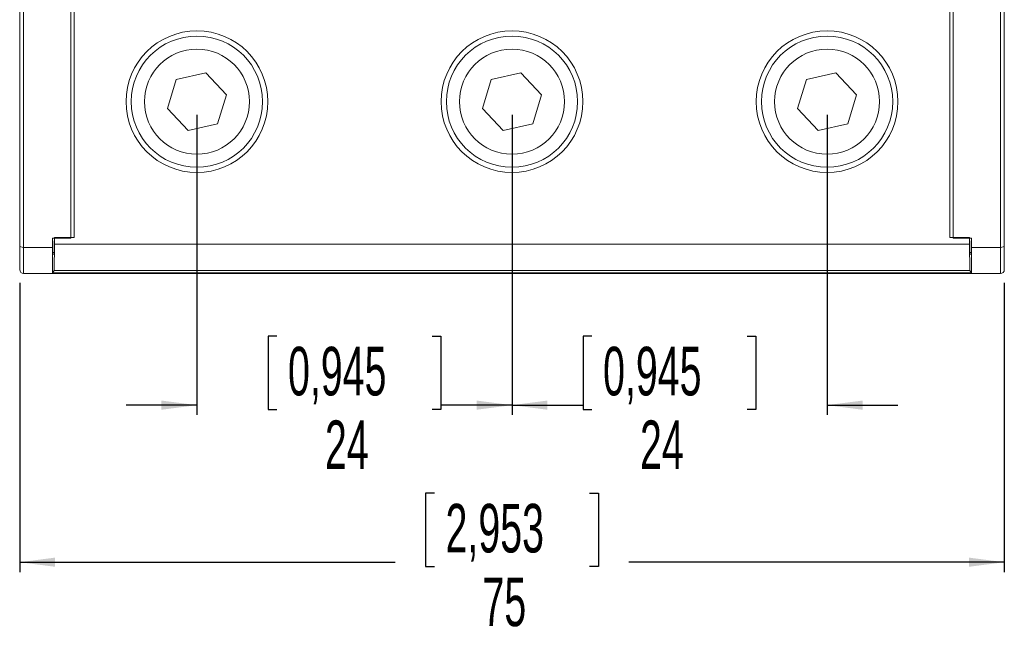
# Model space of a CAD drawing. Header units: millimetres. Extents: x 0 to 420, y 0 to 297.
# Tile 3 of 18: x 72 to 147, y 138 to 186. Entities that reach past the tile are written whole.
import ezdxf

# ---------------------------------------------------------------- set-up
doc = ezdxf.new("R2010")
doc.units = ezdxf.units.MM
doc.layers.add('FORMATO', color=7, linetype='Continuous')
doc.styles.add('SLDTEXTSTYLE1', font='TXT', dxfattribs={"width": 0.605})
doc.dimstyles.new('SLDDIMSTYLE0', dxfattribs={"dimtxt": 3.595646, "dimasz": 2.7, "dimexe": 0, "dimexo": 0.0625, "dimgap": 0.898912, "dimtad": 0, "dimrnd": 1e-09, "dimzin": 12, "dimdsep": 46, "dimtxsty": 'SLDTEXTSTYLE1', "dimsah": 1, "dimcen": 0.09, "dimadec": 0, "dimazin": 3, "dimtfac": 1, "dimtdec": 3, "dimtofl": 0, "dimtmove": 0, "dimatfit": 3, "dimfxl": 1, "dimfrac": 2, "dimtolj": 1, "dimtzin": 12, "dimarcsym": 0})
doc.dimstyles.new('SLDDIMSTYLE1', dxfattribs={"dimtxt": 3.595646, "dimasz": 2.7, "dimexe": 0, "dimexo": 0.0625, "dimgap": 0.898912, "dimtad": 0, "dimrnd": 1e-09, "dimzin": 12, "dimdsep": 46, "dimtxsty": 'SLDTEXTSTYLE1', "dimsah": 1, "dimcen": 0.09, "dimadec": 0, "dimazin": 3, "dimtfac": 1, "dimtdec": 3, "dimtmove": 0, "dimatfit": 0, "dimfxl": 1, "dimfrac": 2, "dimtolj": 1, "dimtzin": 12, "dimarcsym": 0})

# ---------------------------------------------------------------- blocks, each defined once
blk = doc.blocks.new('_D')
at = {"layer": 'FORMATO'}
for p, q in [((72.371, 165.467), (72.371, 143.417)), ((147.371, 165.467), (147.371, 143.417)), ((103.964, 149.435), (103.288, 149.435)), ((103.288, 149.435), (103.288, 143.838)), ((115.778, 149.435), (116.453, 149.435)), ((116.453, 149.435), (116.453, 143.838)), ((72.371, 144.167), (100.981, 144.167)), ((147.371, 144.167), (118.76, 144.167)), ((103.288, 143.838), (103.964, 143.838)), ((116.453, 143.838), (115.778, 143.838))]:
    blk.add_line(p, q, dxfattribs=at)
for points in [[(72.371, 144.167), (75.071, 143.817), (75.071, 144.517)], [(147.371, 144.167), (144.671, 144.517), (144.671, 143.817)]]:
    blk.add_solid(points, dxfattribs=at)
at = {"layer": 'FORMATO', "char_height": 3.7042, "attachment_point": 1, "style": 'SLDTEXTSTYLE1'}
for s, insert in [('2,953', (104.808, 148.613)), ('75', (107.621, 142.998))]:
    blk.add_mtext(s, dxfattribs=dict(at, insert=insert))
blk = doc.blocks.new('_D_1')
at = {"layer": 'FORMATO'}
for p, q in [((85.871, 178.271), (85.871, 155.388)), ((109.871, 178.271), (109.871, 155.388)), ((91.964, 161.407), (91.288, 161.407)), ((91.288, 161.407), (91.288, 155.809)), ((103.778, 161.407), (104.453, 161.407)), ((104.453, 161.407), (104.453, 155.809)), ((85.871, 156.138), (80.471, 156.138)), ((109.871, 156.138), (115.271, 156.138)), ((91.288, 155.809), (91.964, 155.809)), ((104.453, 155.809), (103.778, 155.809))]:
    blk.add_line(p, q, dxfattribs=at)
for points in [[(85.871, 156.138), (83.171, 156.488), (83.171, 155.788)], [(109.871, 156.138), (112.571, 155.788), (112.571, 156.488)]]:
    blk.add_solid(points, dxfattribs=at)
at = {"layer": 'FORMATO', "char_height": 3.7042, "attachment_point": 1, "style": 'SLDTEXTSTYLE1'}
for s, insert in [('0,945', (92.808, 160.584)), ('24', (95.621, 154.97))]:
    blk.add_mtext(s, dxfattribs=dict(at, insert=insert))
blk = doc.blocks.new('_D_2')
at = {"layer": 'FORMATO'}
for p, q in [((109.871, 178.271), (109.871, 155.388)), ((133.871, 178.271), (133.871, 155.388)), ((115.964, 161.407), (115.288, 161.407)), ((115.288, 161.407), (115.288, 155.809)), ((127.778, 161.407), (128.453, 161.407)), ((128.453, 161.407), (128.453, 155.809)), ((109.871, 156.138), (104.471, 156.138)), ((133.871, 156.138), (139.271, 156.138)), ((115.288, 155.809), (115.964, 155.809)), ((128.453, 155.809), (127.778, 155.809))]:
    blk.add_line(p, q, dxfattribs=at)
for points in [[(109.871, 156.138), (107.171, 156.488), (107.171, 155.788)], [(133.871, 156.138), (136.571, 155.788), (136.571, 156.488)]]:
    blk.add_solid(points, dxfattribs=at)
at = {"layer": 'FORMATO', "char_height": 3.7042, "attachment_point": 1, "style": 'SLDTEXTSTYLE1'}
for s, insert in [('0,945', (116.808, 160.584)), ('24', (119.621, 154.97))]:
    blk.add_mtext(s, dxfattribs=dict(at, insert=insert))

msp = doc.modelspace()

# ---------------------------------------------------------------- linework, layer by layer
at = {"color": 7, "linetype": 'Continuous', "lineweight": 15}
for p, q in [((72.371, 168.291), (72.371, 216.167)), ((72.671, 216.167), (72.671, 168.167)), ((147.071, 168.167), (147.071, 216.167)), ((147.371, 216.167), (147.371, 168.291)), ((76.271, 168.867), (76.271, 191.767)), ((76.508, 191.467), (76.508, 168.921)), ((76.521, 191.621), (76.521, 168.921)), ((143.221, 168.921), (143.221, 191.621)), ((143.233, 168.921), (143.233, 191.467)), ((143.471, 168.867), (143.471, 191.767)), ((84.296, 180.96), (83.62, 178.752)), ((86.546, 181.48), (84.296, 180.96)), ((88.121, 179.79), (86.546, 181.48)), ((108.296, 180.96), (107.62, 178.752)), ((110.546, 181.48), (108.296, 180.96)), ((112.121, 179.79), (110.546, 181.48)), ((132.296, 180.96), (131.62, 178.752)), ((134.546, 181.48), (132.296, 180.96)), ((136.121, 179.79), (134.546, 181.48)), ((87.445, 177.582), (88.121, 179.79)), ((111.445, 177.582), (112.121, 179.79)), ((135.445, 177.582), (136.121, 179.79)), ((83.62, 178.752), (85.195, 177.063)), ((107.62, 178.752), (109.195, 177.063)), ((131.62, 178.752), (133.195, 177.063)), ((85.195, 177.063), (87.445, 177.582)), ((109.195, 177.063), (111.445, 177.582)), ((133.195, 177.063), (135.445, 177.582)), ((74.871, 168.867), (74.871, 168.167)), ((74.871, 168.867), (76.271, 168.867)), ((75.019, 168.421), (75.019, 168.921)), ((76.521, 168.921), (75.019, 168.921)), ((144.723, 168.921), (143.221, 168.921)), ((144.871, 168.867), (143.471, 168.867)), ((144.723, 168.421), (144.723, 168.921)), ((144.871, 168.867), (144.871, 168.167)), ((72.371, 166.467), (72.371, 168.291)), ((72.671, 168.167), (72.671, 166.167)), ((74.871, 168.167), (72.671, 168.167)), ((74.871, 166.167), (74.871, 168.167)), ((75.005, 166.403), (75.019, 168.421)), ((75.009, 168.664), (75.009, 167.651)), ((75.019, 168.421), (144.723, 168.421)), ((144.723, 168.421), (144.737, 166.403)), ((144.732, 168.664), (144.732, 167.651)), ((147.071, 168.167), (144.871, 168.167)), ((144.871, 168.167), (144.871, 166.167)), ((147.071, 166.167), (147.071, 168.167)), ((147.371, 168.291), (147.371, 166.467)), ((74.871, 167.767), (75.009, 167.767)), ((75.009, 167.651), (74.871, 167.651)), ((144.871, 167.767), (144.732, 167.767)), ((144.732, 167.651), (144.871, 167.651)), ((74.871, 166.167), (72.671, 166.167)), ((74.871, 166.236), (75.005, 166.403)), ((79.702, 166.236), (74.871, 166.236)), ((74.871, 166.167), (79.871, 166.167)), ((144.737, 166.403), (75.005, 166.403)), ((92.039, 166.236), (79.702, 166.236)), ((79.871, 166.167), (79.871, 166.236)), ((79.871, 166.167), (91.871, 166.167)), ((91.871, 166.167), (91.871, 166.236)), ((91.871, 166.167), (103.871, 166.167)), ((103.702, 166.236), (92.039, 166.236)), ((116.039, 166.236), (103.702, 166.236)), ((103.871, 166.167), (103.871, 166.236)), ((103.871, 166.167), (115.871, 166.167)), ((115.871, 166.167), (115.871, 166.236)), ((115.871, 166.167), (127.871, 166.167)), ((127.702, 166.236), (116.039, 166.236)), ((140.039, 166.236), (127.702, 166.236)), ((127.871, 166.167), (127.871, 166.236)), ((127.871, 166.167), (139.871, 166.167)), ((139.871, 166.167), (139.871, 166.236)), ((139.871, 166.167), (144.871, 166.167)), ((144.871, 166.236), (140.039, 166.236)), ((144.871, 166.236), (144.737, 166.403)), ((147.071, 166.167), (144.871, 166.167))]:
    msp.add_line(p, q, dxfattribs=at)
for centre, radius in [((85.871, 179.271), 5.4), ((109.871, 179.271), 5.4), ((133.871, 179.271), 5.4), ((85.871, 179.271), 5), ((109.871, 179.271), 5), ((133.871, 179.271), 5), ((85.871, 179.271), 4), ((109.871, 179.271), 4), ((133.871, 179.271), 4)]:
    msp.add_circle(centre, radius, dxfattribs=at)
for centre, start, end in [((72.671, 166.467), 180, 270), ((147.071, 166.467), 270, 0)]:
    msp.add_arc(centre, 0.3, start, end, dxfattribs=at)
for centre, start_param, end_param in [((72.671, 168.291), 3.141593, 4.712389), ((147.071, 168.291), 4.712389, 6.283185)]:
    msp.add_ellipse(centre, major_axis=(0.3, 0), ratio=0.414214, start_param=start_param, end_param=end_param, dxfattribs=at)

# ---------------------------------------------------------------- dimensions: what is measured, and where the dimension line sits
at = {"layer": 'FORMATO'}
for base, p1, p2, dimstyle, picture, middle in [((109.871, 156.138), (85.871, 179.271), (109.871, 179.271), 'SLDDIMSTYLE1', '_D_1', (97.871, 156.138)), ((133.871, 156.138), (109.871, 179.271), (133.871, 179.271), 'SLDDIMSTYLE1', '_D_2', (121.871, 156.138)), ((147.371, 144.167), (72.371, 166.467), (147.371, 166.467), 'SLDDIMSTYLE0', '_D', (109.871, 144.167))]:
    dim = msp.add_linear_dim(base=base, p1=p1, p2=p2, dimstyle=dimstyle, dxfattribs=at)
    dim.commit()
    dim.dimension.update_dxf_attribs({"geometry": picture, "text_midpoint": middle, "dimtype": 160})

doc.saveas('drawing.dxf')
